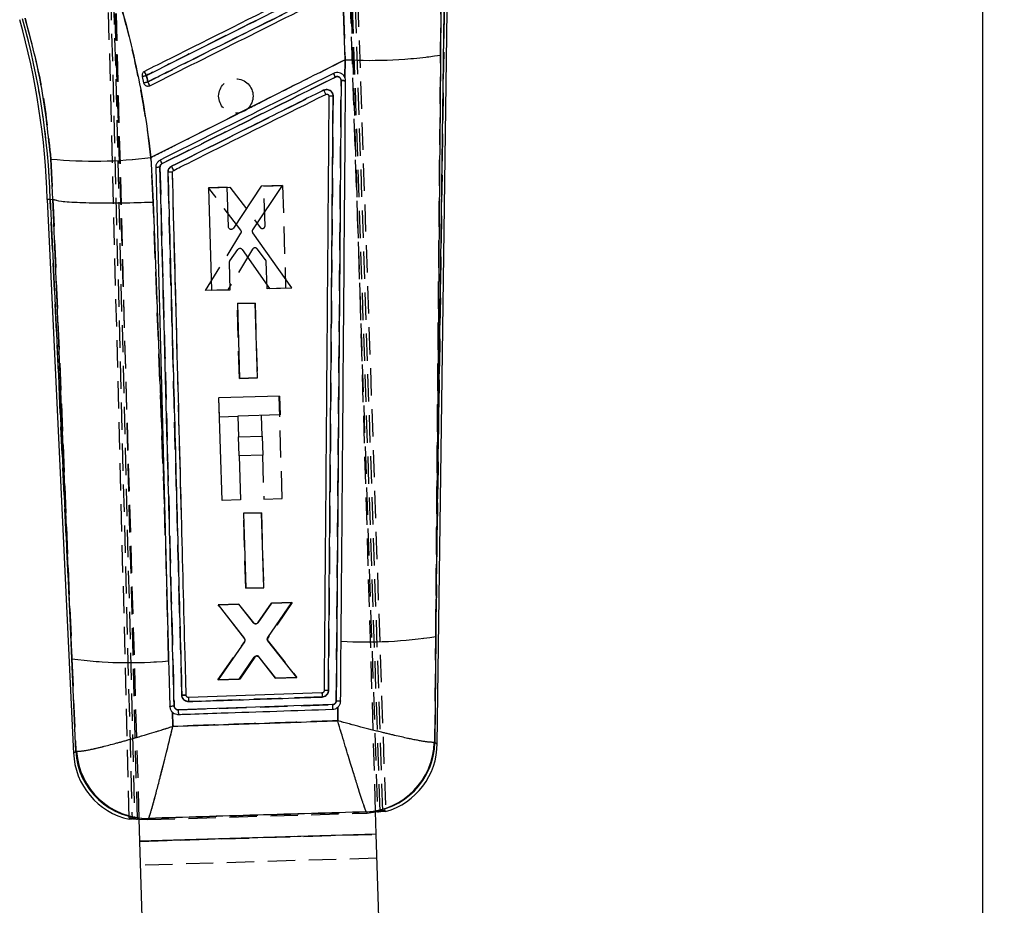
# Model space of a CAD drawing. Extents: x 56 to 745, y 110 to 575.
# Tile 5 of 13: x 261 to 353, y 367 to 450. Entities that reach past the tile are written whole.
import ezdxf

# ---------------------------------------------------------------- set-up
doc = ezdxf.new("R2010")
doc.units = 0
doc.header["$LTSCALE"] = 2
doc.linetypes.add('HIDDEN', pattern=[1.905, 1.27, -0.635])
doc.layers.get('0').update_dxf_attribs({"linetype": 'CONTINUOUS'})
doc.styles.add('SLDTEXTSTYLE0', font='TXT', dxfattribs={"width": 0.75})
doc.dimstyles.new('SLDDIMSTYLE0', dxfattribs={"dimtxt": 7, "dimasz": 6.604, "dimexe": 0, "dimexo": 0.0625, "dimgap": 1.75, "dimtad": 1, "dimdec": 0, "dimrnd": 1e-09, "dimzin": 12, "dimtxsty": 'SLDTEXTSTYLE0', "dimsah": 1, "dimcen": 0.09, "dimazin": 3, "dimtfac": 1, "dimtdec": 0, "dimtofl": 0, "dimtmove": 0, "dimatfit": 3, "dimtolj": 1, "dimtzin": 12})

# ---------------------------------------------------------------- blocks, each defined once
blk = doc.blocks.new('_D_3')
at = {"color": 179, "linetype": 'CONTINUOUS'}
for p, q in [((279.553, 493.175), (353.056, 493.175)), ((351.056, 172.578), (351.056, 493.175)), ((292.044, 172.578), (353.056, 172.578))]:
    blk.add_line(p, q, dxfattribs=at)
for points in [[(351.056, 493.175), (350.04, 486.571), (352.072, 486.571)], [(351.056, 172.578), (352.072, 179.182), (350.04, 179.182)]]:
    blk.add_solid(points, dxfattribs=at)
at = {"color": 179, "linetype": 'CONTINUOUS', "insert": (342.032, 306.315, 0.1), "char_height": 7, "attachment_point": 1, "rotation": 90, "style": 'SLDTEXTSTYLE0'}
blk.add_mtext('321', dxfattribs=at)

msp = doc.modelspace()

# ---------------------------------------------------------------- linework, layer by layer
at = {"color": 7, "linetype": 'HIDDEN'}
for p, q in [((271.641975, 375.352878), (268.99113, 478.640314)), ((269.207211, 478.747915), (271.894815, 375.301908)), ((269.499032, 478.338476), (272.14378, 375.288616)), ((272.394976, 375.25494), (269.713978, 478.446733)), ((291.763948, 463.222321), (294.739239, 375.927295)), ((294.987949, 375.97635), (292.002566, 462.762441)), ((295.235653, 376.005019), (292.258661, 463.349949)), ((292.498454, 462.890308), (295.484963, 376.071471)), ((294.561024, 375.958923), (292.312766, 450.822334)), ((272.570968, 375.297535), (270.322681, 450.16193)), ((291.573075, 450.398947), (291.730234, 445.877786)), ((300.945367, 450.402941), (300.15357, 392.232295)), ((300.600977, 446.3084), (300.643331, 450.407039)), ((291.730234, 445.877786), (291.711619, 444.207426)), ((290.164482, 442.600887), (290.19809, 442.541789)), ((290.210162, 442.472334), (290.210169, 442.473169)), ((264.346162, 436.638008), (264.533779, 432.898487)), ((273.859402, 432.641472), (273.660951, 436.786334)), ((275.402133, 435.419212), (275.243772, 435.417007)), ((275.660025, 435.401108), (275.645908, 435.405131)), ((276.494766, 403.590831), (275.660025, 435.401108)), ((279.018612, 433.966975), (281.011756, 434.027206)), ((282.02042, 430.026646), (279.018612, 433.966975)), ((281.011756, 434.027206), (283.822963, 430.283602)), ((284.170696, 434.122677), (285.906491, 434.175144)), ((284.280429, 430.444445), (284.170696, 434.122677)), ((285.906491, 434.175144), (286.191128, 424.639519)), ((266.309871, 390.164289), (264.279977, 432.888638)), ((264.533779, 432.898487), (264.534733, 432.898159)), ((264.534733, 432.898159), (264.879795, 432.820971)), ((273.708169, 432.636272), (273.859402, 432.641472)), ((274.920834, 404.567081), (273.859402, 432.641472)), ((278.742746, 424.414511), (282.034398, 429.739814)), ((283.116155, 428.261931), (280.805361, 424.476805)), ((284.326693, 427.265774), (283.535144, 428.285624)), ((284.455228, 424.587082), (284.379683, 427.118282)), ((280.805361, 424.476805), (278.742746, 424.414511)), ((286.191129, 424.639519), (284.455228, 424.587082)), ((281.681523, 423.202928), (283.3471, 423.253264)), ((283.3471, 423.253264), (283.555188, 416.282202)), ((281.889535, 416.231889), (281.681523, 423.202928)), ((275.29373, 390.275504), (274.61824, 416.112404)), ((283.555188, 416.282202), (281.889535, 416.231889)), ((279.942131, 414.432685), (279.978923, 414.433788)), ((279.942131, 414.432685), (279.994775, 412.679735)), ((285.868291, 405.066486), (285.581924, 414.602059)), ((279.994775, 412.679735), (281.747719, 412.732381)), ((283.921472, 412.797663), (283.979383, 410.869333)), ((281.80747, 410.804111), (281.781833, 410.803336)), ((281.781833, 410.803336), (281.834901, 409.036252)), ((281.834901, 409.036252), (281.860582, 409.037027)), ((284.03245, 409.102249), (284.155195, 405.01504)), ((284.155195, 405.01504), (285.868291, 405.066486)), ((282.271252, 403.696853), (283.936831, 403.747189)), ((282.479245, 396.725896), (282.271252, 403.696853)), ((283.936831, 403.747189), (284.144903, 396.776217)), ((284.144903, 396.776217), (282.479245, 396.725896)), ((279.925448, 395.193789), (281.813799, 395.25086)), ((282.368909, 392.074722), (279.925448, 395.193789)), ((281.813799, 395.25086), (283.196689, 393.512036)), ((283.604166, 393.525544), (284.880027, 395.34353)), ((286.803882, 395.401675), (284.542192, 392.104353)), ((284.880027, 395.34353), (286.803882, 395.401675)), ((300.077098, 382.408436), (300.15357, 392.232295)), ((279.886784, 388.215478), (282.377049, 391.773003)), ((284.552677, 391.802947), (287.223142, 388.437125)), ((275.301645, 389.97158), (275.29373, 390.275504)), ((283.319633, 390.322182), (281.916798, 388.276804)), ((285.263983, 388.37793), (283.730586, 390.335369)), ((266.309871, 390.164289), (266.662246, 381.578747)), ((287.223142, 388.437125), (285.263983, 388.37793)), ((281.916798, 388.276804), (279.886784, 388.215478)), ((276.93332, 386.773262), (276.927863, 386.983003)), ((276.934801, 386.753875), (276.93332, 386.773262)), ((276.195001, 385.427277), (290.542526, 385.908294)), ((275.698532, 383.889619), (275.648507, 385.21159)), ((291.045451, 385.67255), (291.030206, 384.403984)), ((300.077098, 382.408436), (300.019277, 382.396343)), ((266.662246, 381.578747), (266.738521, 381.564076)), ((273.34483, 375.215012), (293.784506, 375.828843)), ((293.681479, 375.935774), (293.697447, 375.923219)), ((293.697447, 375.923219), (293.784506, 375.828843)), ((293.784506, 375.828843), (293.735381, 375.882092)), ((293.784506, 375.828843), (294.562068, 375.924151)), ((272.572024, 375.262375), (273.34483, 375.215012)), ((273.391931, 375.271152), (273.34483, 375.215012)), ((273.429824, 375.316318), (273.450151, 375.333074)), ((294.624072, 373.85952), (272.633987, 373.199123)), ((272.634126, 373.194429), (294.624213, 373.854827)), ((294.691153, 371.625844), (272.701066, 370.965447))]:
    msp.add_line(p, q, dxfattribs=at)
at = {"color": 7, "linetype": 'CONTINUOUS'}
for p, q in [((291.730234, 445.877786), (291.573075, 450.398947)), ((300.15357, 392.232295), (300.945367, 450.402941)), ((300.287684, 382.220473), (301.215709, 450.39926)), ((300.643331, 450.407039), (300.600977, 446.3084)), ((291.711619, 444.207426), (291.730234, 445.877786)), ((272.835898, 444.330807), (272.977947, 443.733181)), ((291.711619, 444.207426), (291.703306, 444.226931)), ((264.533779, 432.898487), (264.346162, 436.638008)), ((273.660951, 436.786334), (273.859402, 432.641472)), ((280.751618, 434.020008), (279.015802, 433.968212)), ((279.015802, 433.968212), (279.303899, 424.432691)), ((280.862808, 430.341806), (280.751618, 434.020008)), ((283.910594, 434.114273), (281.329102, 430.208708)), ((283.143816, 430.060382), (285.90376, 434.173744)), ((285.90376, 434.173744), (283.910594, 434.114273)), ((264.009802, 432.878147), (266.456686, 381.377193)), ((264.279977, 432.888638), (264.533779, 432.898487)), ((264.279977, 432.888638), (266.309871, 390.164289)), ((264.534733, 432.898159), (264.533779, 432.898487)), ((286.752361, 424.655053), (283.147076, 429.773222)), ((281.007376, 427.1661), (281.736299, 428.231608)), ((282.155955, 428.233098), (284.689725, 424.593459)), ((281.039818, 424.484509), (280.963334, 427.015688)), ((279.303898, 424.432691), (281.039818, 424.484509)), ((284.689725, 424.593459), (286.752361, 424.655053)), ((283.361825, 423.25339), (281.696229, 423.203688)), ((283.572512, 416.282426), (283.361825, 423.25339)), ((281.696229, 423.203688), (281.90684, 416.232701)), ((281.90684, 416.232701), (283.572512, 416.282426)), ((285.624374, 414.603333), (279.984581, 414.433959)), ((280.270947, 404.898393), (279.984581, 414.433959)), ((285.624374, 414.603333), (285.677017, 412.850383)), ((285.677017, 412.850383), (281.750321, 412.732463)), ((281.750321, 412.732463), (281.808231, 410.804133)), ((281.808231, 410.804133), (284.00578, 410.87013)), ((284.00578, 410.87013), (284.058849, 409.103039)), ((284.058849, 409.103039), (281.861299, 409.037042)), ((281.861299, 409.037042), (281.984044, 404.94984)), ((281.984044, 404.94984), (280.270947, 404.898393)), ((274.920834, 404.567081), (275.29373, 390.275504)), ((283.943695, 403.747077), (282.278097, 403.697375)), ((282.278097, 403.697375), (282.48872, 396.726485)), ((284.154395, 396.776202), (283.943695, 403.747077)), ((282.48872, 396.726485), (284.154395, 396.776202)), ((281.820903, 395.251665), (279.897026, 395.19425)), ((279.897026, 395.19425), (282.352508, 392.038594)), ((283.20356, 393.513511), (281.820903, 395.251665)), ((284.887166, 395.343158), (283.611113, 393.524486)), ((284.523653, 392.139438), (286.775539, 395.399507)), ((286.775539, 395.399507), (284.887166, 395.343158)), ((300.15357, 392.232295), (300.077098, 382.408436)), ((282.360129, 391.737099), (279.896456, 388.217087)), ((287.232893, 388.43609), (284.533633, 391.837771)), ((275.29373, 390.275504), (275.301645, 389.97158)), ((281.855637, 388.275574), (283.268807, 390.321504)), ((283.679811, 390.332993), (285.202857, 388.375494)), ((266.662246, 381.578747), (266.309871, 390.164289)), ((285.202857, 388.375494), (287.232893, 388.43609)), ((279.896456, 388.217087), (281.855637, 388.275574)), ((276.934801, 386.753875), (276.93332, 386.773262)), ((289.569928, 386.993151), (277.143998, 386.574517)), ((275.648507, 385.21159), (275.698532, 383.889619)), ((291.030206, 384.403984), (291.045451, 385.67255)), ((300.077098, 382.408436), (300.019277, 382.396343)), ((266.662246, 381.578747), (266.738521, 381.564076)), ((293.697447, 375.923219), (293.681479, 375.935774)), ((294.624072, 373.85952), (294.561024, 375.958923)), ((294.562068, 375.924151), (294.987949, 375.97635)), ((295.235653, 376.005019), (295.488712, 375.962477)), ((271.644783, 375.243481), (271.894815, 375.301908)), ((272.14378, 375.288616), (272.572024, 375.262375)), ((272.633987, 373.199123), (272.570968, 375.297535)), ((273.450151, 375.333074), (273.429824, 375.316318)), ((294.624072, 373.85952), (272.633987, 373.199123)), ((294.624213, 373.854827), (272.634126, 373.194429)), ((295.127611, 357.092469), (294.624213, 373.854827)), ((273.137525, 356.432072), (272.634126, 373.194429))]:
    msp.add_line(p, q, dxfattribs=at)
at = {"color": 8, "linetype": 'CONTINUOUS'}
for p, q in [((293.735381, 375.882092), (293.697447, 375.923219)), ((273.429824, 375.316318), (273.391931, 375.271152))]:
    msp.add_line(p, q, dxfattribs=at)
at = {"color": 7, "linetype": 'CONTINUOUS', "flags": 128}
for points in [[(274.100185, 435.835864), (274.758004, 410.791274), (274.920834, 404.567081)], [(266.309871, 390.164289), (265.677857, 405.377182), (264.534733, 432.898159)], [(273.859402, 432.641472), (274.548996, 414.426755), (274.920834, 404.567081)], [(291.306564, 386.243957), (291.312859, 387.012157), (291.339384, 390.253927), (291.351963, 391.793962)], [(275.301645, 389.97158), (275.322465, 389.172021), (275.41158, 385.74798)], [(294.624213, 373.854827), (294.624196, 373.85537), (294.62418, 373.855937), (294.624162, 373.85651), (294.624145, 373.857099), (294.624127, 373.857695), (294.624109, 373.858298), (294.62409, 373.858909), (294.624072, 373.85952)]]:
    msp.add_lwpolyline(points, dxfattribs=at)
at = {"color": 7, "linetype": 'HIDDEN', "flags": 128}
for points in [[(264.534733, 432.898159), (265.677857, 405.377182), (266.309871, 390.164289)], [(300.287684, 382.220473), (300.264275, 382.241371), (300.077098, 382.408436)], [(266.662246, 381.578747), (266.479537, 381.399597), (266.456686, 381.377193)]]:
    msp.add_lwpolyline(points, dxfattribs=at)
at = {"color": 8, "linetype": 'CONTINUOUS', "flags": 128}
for points in [[(300.077098, 382.408436), (300.264275, 382.241371), (300.287684, 382.220473)], [(266.456686, 381.377193), (266.479537, 381.399597), (266.662246, 381.578747)]]:
    msp.add_lwpolyline(points, dxfattribs=at)
at = {"color": 7, "linetype": 'HIDDEN'}
msp.add_circle((281.557867, 442.495735), 1.6, dxfattribs=at)
at = {"color": 7, "linetype": 'CONTINUOUS'}
for centre, radius, start, end in [((194.630019, 430.791813), 69.411145, 1.72189223, 15.72015902), ((194.630019, 430.791813), 69.681512, 1.72437405, 15.72015902), ((294.00846, 490.530789), 44.711084, 267.07926372, 278.4790077), ((271.437098, 451.542086), 7.345691, 280.97755996, 284.16680948), ((245.700129, 430.771001), 30.73198, 26.36727691, 27.13569803), ((273.706204, 435.896552), 19.050979, 26.06580325, 27.20671975), ((269.802824, 458.416581), 15.02277, 282.20171139, 283.75859821), ((249.035534, 431.546999), 27.26152, 25.92115301, 26.76765781), ((268.344737, 478.085597), 41.640019, 264.48955475, 277.33501586), ((261.289284, 429.610439), 14.946017, 26.21281451, 27.65812484), ((274.437381, 434.395951), 1.478868, 87.75416634, 103.17992378), ((257.832056, 426.926658), 19.921522, 25.77099149, 27.01841796), ((293.588653, 435.467972), 43.731246, 267.06825553, 278.63385658), ((271.669111, 430.351818), 40.543297, 262.40409153, 275.14038914), ((324.877257, 388.122538), 35.325388, 181.83211489, 182.44972449), ((336.296608, 387.331558), 45.775378, 181.78171095, 182.3202433), ((289.678902, 385.701817), 13.486695, 181.16641333, 183.00367655), ((293.382176, 382.568353), 6.639329, 272.58378583, 358.51543279), ((293.454726, 382.5425), 6.623729, 272.10002665, 358.84025251), ((293.690795, 382.31027), 6.5975, 285.84246519, 359.97009498), ((273.046753, 381.6903), 6.5975, 182.18556178, 257.71726394), ((273.276703, 381.938797), 6.624249, 183.11575196, 271.32452784), ((273.368603, 381.975402), 6.642828, 183.5500367, 270.70339273), ((273.779346, 373.230862), 1.145799, 181.58731773, 181.82213891)]:
    msp.add_arc(centre, radius, start, end, dxfattribs=at)
at = {"color": 7, "linetype": 'HIDDEN'}
for centre, radius, start, end in [((194.630019, 430.791813), 69.681512, 1.72437405, 15.72015902), ((294.00846, 490.530789), 44.711084, 267.07926372, 278.4790077), ((271.437098, 451.542086), 7.345691, 280.97755996, 284.16680948), ((245.700129, 430.771001), 30.73198, 26.36727691, 27.13569803), ((274.687392, 436.30578), 17.991446, 26.26812354, 27.4762956), ((269.802824, 458.416581), 15.02277, 282.20171139, 283.75859821), ((249.035534, 431.546999), 27.26152, 25.92115301, 26.76765781), ((268.344737, 478.085597), 41.640019, 264.48955475, 277.33501586), ((261.418624, 429.658174), 14.809309, 26.26815439, 27.72683465), ((274.437327, 434.395353), 1.479438, 87.75286726, 103.17260751), ((257.26049, 426.703134), 20.533475, 25.63925914, 26.84951414), ((293.588653, 435.467972), 43.731246, 267.06825553, 278.63385658), ((271.669111, 430.351818), 40.543297, 262.40409153, 275.14038914), ((320.199478, 387.735449), 30.638544, 181.38827498, 182.10036288), ((338.489492, 387.503537), 47.973497, 181.90558446, 182.41944256), ((316.004909, 386.676247), 39.829495, 181.79697069, 182.41906259), ((293.382176, 382.568353), 6.639329, 272.58378583, 358.51543279), ((293.454726, 382.5425), 6.623729, 272.10002665, 358.84025251), ((273.276703, 381.938797), 6.624249, 183.11575196, 271.32452784), ((273.368603, 381.975402), 6.642828, 183.5500367, 270.70339273)]:
    msp.add_arc(centre, radius, start, end, dxfattribs=at)
at = {"color": 7, "linetype": 'CONTINUOUS'}
for points, knots in [([(290.666366, 453.593324), (290.427105, 453.473738), (289.219411, 452.870111), (284.138019, 450.330254), (278.504946, 447.514703), (273.840323, 445.183169), (273.049403, 444.787841)], [0, 0, 0, 0, 0.040743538, 0.205657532, 0.865313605, 1, 1, 1, 1]), ([(270.164196, 453.262399), (270.559918, 451.933521), (271.351367, 449.275754), (272.313037, 445.176358), (273.113683, 441.010494), (273.478526, 438.194401), (273.660951, 436.786334)], [0, 0, 0, 0, 0.247645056, 0.495292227, 0.747642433, 1, 1, 1, 1]), ([(273.234925, 444.419797), (276.199649, 445.901213), (282.072237, 448.835632), (287.944789, 451.770145), (290.852635, 453.223194)], [0, 0, 0, 0, 0.504841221, 1, 1, 1, 1]), ([(290.980134, 452.621605), (290.738016, 452.500617), (289.527419, 451.895679), (284.442934, 449.3549), (278.81691, 446.543646), (274.159333, 444.216415), (273.375714, 443.824868)], [0, 0, 0, 0, 0.041260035, 0.206300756, 0.866463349, 1, 1, 1, 1]), ([(273.554448, 443.463932), (276.488399, 444.930388), (282.356302, 447.863301), (288.224175, 450.7963), (291.158112, 452.2628)], [0, 0, 0, 0, 0.499999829, 1, 1, 1, 1]), ([(264.346162, 436.638008), (264.113059, 438.828243), (263.760572, 442.140195), (262.837697, 446.503444), (262.239043, 448.659339), (261.93972, 449.737276)], [0, 0, 0, 0, 0.494002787, 0.747003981, 1, 1, 1, 1]), ([(300.600977, 446.3084), (300.514209, 435.852763), (300.36462, 417.827084), (300.215988, 399.802061), (300.15357, 392.232295)], [0, 0, 0, 0, 0.580041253, 1, 1, 1, 1]), ([(291.730234, 445.877786), (289.171195, 444.591096), (283.966864, 441.974349), (277.943959, 438.943498), (274.48027, 437.19899), (273.660951, 436.786334)], [0, 0, 0, 0, 0.424811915, 0.863941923, 1, 1, 1, 1]), ([(273.049403, 444.787841), (273.012218, 444.764673), (272.93613, 444.717266), (272.858127, 444.60323), (272.819583, 444.470442), (272.825043, 444.376657), (272.835704, 444.331626), (272.835898, 444.330807)], [0, 0, 0, 0, 0.240513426, 0.492135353, 0.743732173, 0.99533734, 1, 1, 1, 1]), ([(273.375714, 443.824868), (273.359191, 443.89469), (273.312259, 444.093006), (273.26533, 444.291311), (273.234925, 444.419797)], [0, 0, 0, 0, 0.352077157, 1, 1, 1, 1]), ([(290.649435, 444.606702), (287.96245, 443.263599), (282.588483, 440.577393), (277.214471, 437.891333), (274.527466, 436.548303)], [0, 0, 0, 0, 0.500000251, 1, 1, 1, 1]), ([(291.703306, 444.226931), (291.672453, 444.284606), (291.600468, 444.419172), (291.415658, 444.580681), (291.172282, 444.68183), (290.901518, 444.701606), (290.734439, 444.638705), (290.649434, 444.606702)], [0, 0, 0, 0, 0.156867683, 0.365996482, 0.575003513, 0.783774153, 1, 1, 1, 1]), ([(272.977947, 443.733181), (272.992108, 443.691557), (273.021011, 443.606597), (273.090428, 443.530302), (273.135964, 443.49759), (273.144629, 443.491365)], [0, 0, 0, 0, 0.437490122, 0.892960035, 1, 1, 1, 1]), ([(273.144629, 443.491365), (273.184915, 443.46939), (273.265487, 443.425439), (273.40518, 443.415146), (273.501643, 443.438531), (273.548523, 443.461082), (273.554448, 443.463932)], [0, 0, 0, 0, 0.318004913, 0.636003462, 0.953997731, 1, 1, 1, 1]), ([(274.698246, 436.212193), (277.385375, 437.554818), (282.759173, 440.239838), (288.132885, 442.925087), (290.819511, 444.267596)], [0, 0, 0, 0, 0.500042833, 1, 1, 1, 1]), ([(290.819508, 444.267611), (290.860359, 444.283033), (290.940288, 444.313208), (291.069373, 444.303619), (291.185824, 444.255671), (291.279111, 444.171161), (291.342067, 444.060541), (291.349717, 443.977574), (291.353541, 443.93609)], [0, 0, 0, 0, 0.172886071, 0.338270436, 0.503695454, 0.669144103, 0.834571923, 1, 1, 1, 1]), ([(291.35355, 443.93609), (291.272766, 433.543432), (291.123355, 414.321971), (290.969367, 395.101252), (290.898637, 386.272791)], [0, 0, 0, 0, 0.5406799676, 1, 1, 1, 1]), ([(291.351963, 391.793962), (291.353885, 392.029378), (291.364626, 393.345389), (291.404886, 398.286105), (291.543929, 415.422059), (291.670977, 431.47792), (291.769342, 443.90894)], [0, 0, 0, 0, 0.013552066, 0.075758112, 0.284418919, 1, 1, 1, 1]), ([(291.353541, 443.93609), (291.407721, 443.935404), (291.516081, 443.934033), (291.653979, 443.927334), (291.748338, 443.918571), (291.762502, 443.912094), (291.769334, 443.90897)], [0, 0, 0, 0, 0.254330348, 0.50866202, 0.762993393, 1, 1, 1, 1]), ([(291.769334, 443.90894), (291.760005, 444.009744), (291.75053, 444.112123), (291.712209, 444.205981), (291.711619, 444.207426)], [0, 0, 0, 0, 0.984607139, 1, 1, 1, 1]), ([(289.726768, 443.045686), (289.484652, 442.924699), (287.126866, 441.746495), (282.411073, 439.390074), (277.937362, 437.154745), (275.579352, 435.976546)], [0, 0, 0, 0, 0.05134206, 0.49998006, 1, 1, 1, 1]), ([(275.772164, 435.588043), (275.985634, 435.694735), (277.167529, 436.285443), (281.882076, 438.641861), (286.383138, 440.891658), (289.915786, 442.657407)], [0, 0, 0, 0, 0.04527876, 0.25068917, 1, 1, 1, 1]), ([(290.606313, 442.49488), (290.600893, 442.557706), (290.589549, 442.68922), (290.493567, 442.869239), (290.343719, 443.013074), (290.154134, 443.098078), (289.936424, 443.121174), (289.798992, 443.071691), (289.726768, 443.045686)], [0, 0, 0, 0, 0.152246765, 0.318701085, 0.48314086, 0.649463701, 0.815783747, 1, 1, 1, 1]), ([(289.726768, 443.045686), (289.732741, 443.033588), (289.749936, 442.998756), (289.787096, 442.923338), (289.835447, 442.824689), (289.880512, 442.731956), (289.908641, 442.673298), (289.913588, 442.662295), (289.915786, 442.657407)], [0, 0, 0, 0, 0.063780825, 0.183638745, 0.398495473, 0.613353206, 0.828202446, 1, 1, 1, 1]), ([(289.915786, 442.657407), (289.935415, 442.664745), (289.977644, 442.680531), (290.047428, 442.677146), (290.113158, 442.651081), (290.167816, 442.605216), (290.18795, 442.563033), (290.19809, 442.541789)], [0, 0, 0, 0, 0.1822396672, 0.3920707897, 0.5935210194, 0.7952911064, 1, 1, 1, 1]), ([(290.170281, 387.215871), (290.243938, 396.42078), (290.39138, 414.846758), (290.534626, 433.273453), (290.606313, 442.49488)], [0, 0, 0, 0, 0.499561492, 1, 1, 1, 1]), ([(290.19809, 442.541789), (290.198486, 442.540672), (290.206267, 442.518765), (290.208265, 442.495371), (290.210162, 442.473169)], [0, 0, 0, 0, 0.050956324, 1, 1, 1, 1]), ([(290.606313, 442.49488), (290.554109, 442.494777), (290.449702, 442.49457), (290.319112, 442.489591), (290.227963, 442.482012), (290.216096, 442.47556), (290.210162, 442.472334)], [0, 0, 0, 0, 0.249998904, 0.499999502, 0.749998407, 1, 1, 1, 1]), ([(290.210169, 442.473169), (290.137342, 433.259935), (289.991687, 414.833463), (289.841534, 396.407734), (289.766458, 387.194868)], [0, 0, 0, 0, 0.499999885, 1, 1, 1, 1]), ([(274.527466, 436.548303), (274.453476, 436.50169), (274.305504, 436.408467), (274.158834, 436.18593), (274.10179, 435.985407), (274.100523, 435.867355), (274.100185, 435.835864)], [0, 0, 0, 0, 0.297202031, 0.594376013, 0.891795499, 1, 1, 1, 1]), ([(274.495334, 435.873683), (274.495489, 435.88856), (274.496072, 435.944609), (274.523153, 436.039934), (274.592869, 436.145725), (274.66316, 436.190061), (274.698248, 436.212193)], [0, 0, 0, 0, 0.1076070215, 0.405403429, 0.7031893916, 1, 1, 1, 1]), ([(275.815118, 385.786328), (275.599186, 394.016272), (275.298105, 405.491578), (274.857702, 422.187388), (274.633554, 430.653231), (274.495334, 435.873683)], [0, 0, 0, 0, 0.492937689, 0.687320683, 1, 1, 1, 1]), ([(275.579354, 435.976546), (275.521121, 435.939728), (275.404661, 435.866095), (275.289412, 435.69058), (275.245051, 435.533268), (275.244037, 435.441052), (275.243772, 435.417007)], [0, 0, 0, 0, 0.298224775, 0.596419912, 0.894766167, 1, 1, 1, 1]), ([(275.660025, 435.401108), (275.653106, 435.404329), (275.638778, 435.411), (275.54417, 435.41748), (275.406214, 435.420197), (275.297919, 435.41807), (275.243772, 435.417007)], [0, 0, 0, 0, 0.237383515, 0.491589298, 0.745795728, 1, 1, 1, 1]), ([(275.243772, 435.417007), (275.458362, 427.312375), (275.673199, 419.198399), (276.099757, 402.989194), (276.312508, 394.884614), (276.525013, 386.789377)], [0, 0, 0, 0, 0.499999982, 0.500576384, 1, 1, 1, 1]), ([(275.660025, 435.401108), (275.661547, 435.422994), (275.664702, 435.468346), (275.697443, 435.529961), (275.737349, 435.568832), (275.764763, 435.583959), (275.772164, 435.588043)], [0, 0, 0, 0, 0.285102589, 0.590793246, 0.889529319, 1, 1, 1, 1]), ([(276.93332, 386.773262), (276.928831, 386.945787), (276.896246, 388.198167), (276.751178, 393.769961), (276.332935, 409.806685), (275.939698, 424.763615), (275.660025, 435.401108)], [0, 0, 0, 0, 0.010643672, 0.077263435, 0.3437421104, 1, 1, 1, 1]), ([(264.279977, 432.888638), (264.100412, 432.881714), (263.920318, 432.87477), (264.010331, 432.878167), (264.010595, 432.878177)], [0, 0, 0, 0, 0.9970667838, 1, 1, 1, 1]), ([(264.534733, 432.898159), (264.727807, 432.835635), (265.113957, 432.710585), (266.928219, 432.594794), (269.4221, 432.55048), (271.834714, 432.579911), (273.333367, 432.623278), (273.808993, 432.639729), (273.859402, 432.641472)], [0, 0, 0, 0, 0.223933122, 0.447866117, 0.671803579, 0.895748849, 0.988950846, 1, 1, 1, 1]), ([(281.064915, 430.100556), (281.037476, 430.109184), (280.982602, 430.12644), (280.917554, 430.184991), (280.873252, 430.25885), (280.866234, 430.314598), (280.862808, 430.341806)], [0, 0, 0, 0, 0.25264595, 0.505257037, 0.758545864, 1, 1, 1, 1]), ([(281.329102, 430.208708), (281.310971, 430.186437), (281.274709, 430.141895), (281.196328, 430.102987), (281.123495, 430.091425), (281.080153, 430.098181), (281.064915, 430.100556)], [0, 0, 0, 0, 0.282621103, 0.565249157, 0.84715259, 1, 1, 1, 1]), ([(283.147076, 429.773222), (283.132933, 429.798274), (283.104645, 429.848378), (283.097137, 429.935756), (283.113145, 430.008394), (283.135756, 430.046719), (283.143817, 430.060382)], [0, 0, 0, 0, 0.281236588, 0.562469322, 0.844017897, 1, 1, 1, 1]), ([(281.736299, 428.231608), (281.755043, 428.253693), (281.792534, 428.297866), (281.872363, 428.335453), (281.949312, 428.346198), (281.995843, 428.33667), (282.014227, 428.332906)], [0, 0, 0, 0, 0.274022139, 0.548078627, 0.821456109, 1, 1, 1, 1]), ([(282.014227, 428.332906), (282.04149, 428.322823), (282.097521, 428.302101), (282.136132, 428.256507), (282.155956, 428.233098)], [0, 0, 0, 0, 0.486557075, 1, 1, 1, 1]), ([(280.963334, 427.015688), (280.964967, 427.044426), (280.968017, 427.098085), (280.994894, 427.14453), (281.007376, 427.1661)], [0, 0, 0, 0, 0.535585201, 1, 1, 1, 1]), ([(283.381721, 393.418859), (283.353114, 393.424245), (283.295903, 393.435016), (283.237229, 393.475285), (283.210868, 393.505215), (283.20356, 393.513511)], [0, 0, 0, 0, 0.419565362, 0.839102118, 1, 1, 1, 1]), ([(283.611113, 393.524486), (283.596874, 393.507803), (283.563667, 393.468897), (283.491795, 393.429439), (283.425938, 393.416699), (283.389299, 393.418489), (283.38172, 393.418859)], [0, 0, 0, 0, 0.2493038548, 0.5814110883, 0.9134091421, 1, 1, 1, 1]), ([(284.533633, 391.837771), (284.51807, 391.861956), (284.486945, 391.910324), (284.474446, 391.99698), (284.487052, 392.076613), (284.512568, 392.12041), (284.523653, 392.139438)], [0, 0, 0, 0, 0.265303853, 0.53060561, 0.796068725, 1, 1, 1, 1]), ([(282.352508, 392.038594), (282.367863, 392.014199), (282.398572, 391.96541), (282.410227, 391.878431), (282.396845, 391.799142), (282.371172, 391.75576), (282.360129, 391.737099)], [0, 0, 0, 0, 0.266257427, 0.532504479, 0.798907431, 1, 1, 1, 1]), ([(283.268807, 390.321504), (283.287982, 390.343621), (283.326335, 390.387858), (283.407496, 390.425138), (283.473154, 390.433152), (283.508818, 390.429075), (283.515721, 390.428285)], [0, 0, 0, 0, 0.308939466, 0.617909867, 0.926043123, 1, 1, 1, 1]), ([(283.515721, 390.428285), (283.543856, 390.421198), (283.600125, 390.407024), (283.652543, 390.365791), (283.675358, 390.338356), (283.679812, 390.333)], [0, 0, 0, 0, 0.445931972, 0.891841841, 1, 1, 1, 1]), ([(276.93332, 386.773262), (276.926946, 386.776592), (276.914093, 386.783307), (276.820046, 386.789762), (276.685088, 386.792466), (276.578372, 386.790407), (276.525013, 386.789377)], [0, 0, 0, 0, 0.246980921, 0.49798598, 0.748992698, 1, 1, 1, 1]), ([(276.525013, 386.789377), (276.525358, 386.781006), (276.528514, 386.704328), (276.564052, 386.560209), (276.681138, 386.379456), (276.854559, 386.250485), (277.024478, 386.198094), (277.123473, 386.196417), (277.153919, 386.195901)], [0, 0, 0, 0, 0.0263166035, 0.2410506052, 0.455799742, 0.6901829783, 0.90471781, 1, 1, 1, 1]), ([(277.143998, 386.574517), (277.120781, 386.576203), (277.074346, 386.579575), (277.011764, 386.613416), (276.963896, 386.664336), (276.941109, 386.71498), (276.936119, 386.745746), (276.934801, 386.753875)], [0, 0, 0, 0, 0.229765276, 0.459534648, 0.688982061, 0.917821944, 1, 1, 1, 1]), ([(277.153919, 386.195901), (277.424432, 386.204969), (278.776997, 386.250306), (282.920408, 386.389164), (286.793307, 386.519043), (289.584153, 386.612634)], [0, 0, 0, 0, 0.065287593, 0.326437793, 1, 1, 1, 1]), ([(289.766458, 387.194868), (289.763969, 387.172012), (289.758991, 387.126301), (289.723201, 387.065653), (289.670938, 387.020003), (289.61634, 386.997438), (289.58171, 386.994239), (289.569928, 386.993151)], [0, 0, 0, 0, 0.221110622, 0.442231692, 0.663642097, 0.885558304, 1, 1, 1, 1]), ([(289.584152, 386.612642), (289.652449, 386.622118), (289.789036, 386.641068), (289.967579, 386.753338), (290.099487, 386.913374), (290.161753, 387.077891), (290.168126, 387.180993), (290.170281, 387.215871)], [0, 0, 0, 0, 0.221613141, 0.443205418, 0.66485649, 0.886626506, 1, 1, 1, 1]), ([(290.170281, 387.215871), (290.117319, 387.215953), (290.011395, 387.216118), (289.878023, 387.21153), (289.784732, 387.204154), (289.772547, 387.197794), (289.766455, 387.194614)], [0, 0, 0, 0, 0.2500001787, 0.5000000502, 0.7500006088, 1, 1, 1, 1]), ([(275.41158, 385.74798), (275.416076, 385.75115), (275.425131, 385.757534), (275.494557, 385.767616), (275.598417, 385.776741), (275.712354, 385.783073), (275.787161, 385.785442), (275.815118, 385.786328)], [0, 0, 0, 0, 0.212907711, 0.428793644, 0.644680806, 0.867210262, 1, 1, 1, 1]), ([(275.41158, 385.74798), (275.4261, 385.645966), (275.452982, 385.457114), (275.571476, 385.287876), (275.640774, 385.219248), (275.648507, 385.21159)], [0, 0, 0, 0, 0.510683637, 0.945402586, 1, 1, 1, 1]), ([(276.195001, 385.427277), (276.153665, 385.430174), (276.070157, 385.436027), (275.957373, 385.496651), (275.870969, 385.588462), (275.82399, 385.690955), (275.817634, 385.759284), (275.815118, 385.786328)], [0, 0, 0, 0, 0.212862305, 0.4300231, 0.644682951, 0.859370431, 1, 1, 1, 1]), ([(290.543361, 385.908324), (285.761305, 385.749901), (280.978453, 385.591452), (276.195797, 385.427304), (276.195001, 385.427277)], [0, 0, 0, 0, 0.999833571, 1, 1, 1, 1]), ([(277.143998, 386.574517), (277.143957, 386.570029), (277.143874, 386.561051), (277.145514, 386.49105), (277.148383, 386.38491), (277.151455, 386.278187), (277.153427, 386.212323), (277.153919, 386.195901)], [0, 0, 0, 0, 0.224346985, 0.448696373, 0.673049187, 0.918478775, 1, 1, 1, 1]), ([(290.898646, 386.272791), (290.897279, 386.251227), (290.893298, 386.188423), (290.855006, 386.088673), (290.774805, 385.99228), (290.666756, 385.925047), (290.584402, 385.913886), (290.543361, 385.908324)], [0, 0, 0, 0, 0.115798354, 0.337253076, 0.558663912, 0.780060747, 1, 1, 1, 1]), ([(290.898637, 386.272791), (290.952048, 386.271915), (291.058869, 386.270162), (291.193841, 386.263058), (291.286932, 386.253904), (291.30011, 386.247232), (291.306564, 386.243965)], [0, 0, 0, 0, 0.2525372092, 0.5050739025, 0.7576108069, 1, 1, 1, 1]), ([(291.045451, 385.67255), (291.060691, 385.686729), (291.139307, 385.759866), (291.249429, 385.924656), (291.301986, 386.115728), (291.305827, 386.223122), (291.306572, 386.243957)], [0, 0, 0, 0, 0.096837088, 0.499513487, 0.90289822, 1, 1, 1, 1]), ([(275.648507, 385.21159), (275.700146, 385.169105), (275.81901, 385.071313), (276.019594, 385.001078), (276.158618, 384.99674), (276.210735, 384.995113)], [0, 0, 0, 0, 0.324413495, 0.746738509, 1, 1, 1, 1]), ([(276.210735, 384.995113), (276.452232, 385.00332), (277.775766, 385.048299), (282.558404, 385.210385), (287.09961, 385.362485), (290.558759, 385.478343)], [0, 0, 0, 0, 0.0504946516, 0.2767381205, 1, 1, 1, 1]), ([(290.558759, 385.478351), (290.645844, 385.489967), (290.820859, 385.513314), (290.976004, 385.611418), (291.043702, 385.671011), (291.045451, 385.67255)], [0, 0, 0, 0, 0.491045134, 0.986852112, 1, 1, 1, 1]), ([(266.738521, 381.564076), (266.939906, 381.569698), (267.326488, 381.580489), (268.550095, 381.841665), (269.877037, 382.173102), (271.399811, 382.58624), (273.150123, 383.095546), (274.675443, 383.564682), (275.474123, 383.818003), (275.692274, 383.887622), (275.698532, 383.889619)], [0, 0, 0, 0, 0.196757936, 0.377700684, 0.505307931, 0.632941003, 0.809847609, 0.94806117, 0.998510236, 1, 1, 1, 1]), ([(273.450151, 375.333074), (273.503196, 375.47641), (273.605023, 375.751562), (273.915108, 376.860759), (274.24878, 378.11425), (274.629927, 379.587243), (275.066162, 381.31649), (275.445006, 382.850223), (275.642921, 383.661202), (275.696981, 383.883251), (275.698532, 383.889619)], [0, 0, 0, 0, 0.196757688, 0.377700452, 0.505307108, 0.632940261, 0.809846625, 0.948061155, 0.998510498, 1, 1, 1, 1]), ([(275.698532, 383.889619), (278.217516, 383.974773), (283.328028, 384.147535), (288.438631, 384.317696), (291.030206, 384.403984)], [0, 0, 0, 0, 0.492902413, 1, 1, 1, 1]), ([(293.681479, 375.935774), (293.621038, 376.093526), (293.501913, 376.40445), (293.091011, 377.679953), (292.656612, 379.065049), (292.208918, 380.513312), (291.664814, 382.295816), (291.246888, 383.681461), (291.03209, 384.397701), (291.030206, 384.403984)], [0, 0, 0, 0, 0.212307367, 0.418448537, 0.544795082, 0.671164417, 0.830689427, 0.998514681, 1, 1, 1, 1]), ([(300.019277, 382.396343), (299.807089, 382.399397), (299.388877, 382.405415), (297.988124, 382.671957), (296.514784, 382.998048), (295.000633, 383.359222), (293.165064, 383.82527), (291.75849, 384.202937), (291.03654, 384.402236), (291.030206, 384.403984)], [0, 0, 0, 0, 0.212308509, 0.418449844, 0.544796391, 0.671165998, 0.830690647, 0.998514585, 1, 1, 1, 1]), ([(293.681479, 375.935774), (290.283501, 375.834473), (283.539725, 375.633428), (276.79595, 375.432674), (273.450151, 375.333074)], [0, 0, 0, 0, 0.503868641, 1, 1, 1, 1]), ([(294.739239, 375.927295), (294.795598, 375.937379), (294.908324, 375.957549), (295.058223, 375.98465), (295.170663, 376.003077), (295.223826, 376.008308), (295.232926, 376.005778), (295.235653, 376.005019)], [0, 0, 0, 0, 0.227714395, 0.45546565, 0.681932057, 0.904686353, 1, 1, 1, 1]), ([(295.484963, 376.071471), (295.484962, 376.071479), (295.484961, 376.071516), (295.484951, 376.071674), (295.484844, 376.07221), (295.483339, 376.074281), (295.469721, 376.075929), (295.414679, 376.068332), (295.304353, 376.045806), (295.157547, 376.013469), (295.045395, 375.988923), (294.987949, 375.97635)], [0, 0, 0, 0, 0.000440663, 0.002203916, 0.009254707, 0.037467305, 0.150767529, 0.357680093, 0.565213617, 0.777296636, 1, 1, 1, 1]), ([(272.14378, 375.288616), (272.086607, 375.297488), (271.972246, 375.315234), (271.820248, 375.339044), (271.707039, 375.354748), (271.649551, 375.358869), (271.644072, 375.354536), (271.641975, 375.352878)], [0, 0, 0, 0, 0.219320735, 0.438698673, 0.656123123, 0.86837015, 1, 1, 1, 1]), ([(271.894815, 375.301908), (271.903932, 375.303504), (271.922164, 375.306697), (272.015657, 375.298741), (272.146806, 375.284001), (272.281369, 375.268041), (272.366109, 375.258268), (272.394976, 375.25494)], [0, 0, 0, 0, 0.219330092, 0.438615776, 0.659397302, 0.883973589, 1, 1, 1, 1])]:
    msp.add_open_spline(points, degree=3, knots=knots, dxfattribs=at)
at = {"color": 7, "linetype": 'HIDDEN'}
for points, knots in [([(273.660951, 436.786334), (273.482265, 438.168332), (273.124899, 440.932283), (272.334974, 445.073172), (271.372814, 449.200027), (270.567067, 451.908281), (270.164196, 453.262399)], [0, 0, 0, 0, 0.2476838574, 0.4953597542, 0.7476815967, 1, 1, 1, 1]), ([(290.852635, 453.223194), (290.610515, 453.102207), (289.399917, 452.497269), (284.315409, 449.956528), (278.684955, 447.143055), (274.022968, 444.813565), (273.234925, 444.419797)], [0, 0, 0, 0, 0.041229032, 0.206145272, 0.865809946, 1, 1, 1, 1]), ([(273.375714, 443.824868), (273.617837, 443.945845), (274.828457, 444.550733), (279.912989, 447.091399), (285.53902, 449.902642), (290.196528, 452.230031), (290.980134, 452.621605)], [0, 0, 0, 0, 0.041260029, 0.206300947, 0.866463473, 1, 1, 1, 1]), ([(261.93972, 449.737276), (262.505876, 447.617324), (263.651863, 443.326214), (264.112895, 438.885076), (264.346162, 436.638008)], [0, 0, 0, 0, 0.494033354, 1, 1, 1, 1]), ([(300.15357, 392.232295), (300.215988, 399.802061), (300.36462, 417.827084), (300.514209, 435.852763), (300.600977, 446.3084)], [0, 0, 0, 0, 0.419958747, 1, 1, 1, 1]), ([(282.545083, 441.258218), (283.112485, 441.543785), (286.173764, 443.084493), (289.235767, 444.623793), (291.730234, 445.877786)], [0, 0, 0, 0, 0.1853478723, 1, 1, 1, 1]), ([(273.234925, 444.419797), (273.26533, 444.291311), (273.312259, 444.093006), (273.359191, 443.89469), (273.375714, 443.824868)], [0, 0, 0, 0, 0.647922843, 1, 1, 1, 1]), ([(290.820912, 444.268297), (288.133818, 442.925554), (282.759759, 440.240135), (277.385619, 437.554938), (274.698613, 436.212371)], [0, 0, 0, 0, 0.50001209, 1, 1, 1, 1]), ([(291.353542, 443.936165), (291.349457, 443.978963), (291.341411, 444.063257), (291.276561, 444.174339), (291.182394, 444.257803), (291.065167, 444.304631), (290.937834, 444.312533), (290.859714, 444.282977), (290.820912, 444.268297)], [0, 0, 0, 0, 0.170980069, 0.336755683, 0.502505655, 0.668228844, 0.83520681, 1, 1, 1, 1]), ([(290.898636, 386.272672), (290.981828, 396.664961), (291.135694, 415.885766), (291.28498, 435.107309), (291.353551, 443.936165)], [0, 0, 0, 0, 0.5406791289, 1, 1, 1, 1]), ([(291.769334, 443.90897), (291.762502, 443.912105), (291.748339, 443.918604), (291.65398, 443.927384), (291.51608, 443.934069), (291.407721, 443.935466), (291.353542, 443.936165)], [0, 0, 0, 0, 0.237009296, 0.491339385, 0.745669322, 1, 1, 1, 1]), ([(275.580371, 435.977052), (277.938042, 437.15508), (282.653536, 439.511211), (287.368974, 441.867503), (289.726768, 443.045686)], [0, 0, 0, 0, 0.499983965, 1, 1, 1, 1]), ([(289.726768, 443.045686), (289.73357, 443.048905), (289.802232, 443.081395), (289.945591, 443.117274), (290.153708, 443.098908), (290.343831, 443.012855), (290.493536, 442.869298), (290.589556, 442.689207), (290.600896, 442.557701), (290.606313, 442.49488)], [0, 0, 0, 0, 0.01827165, 0.184451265, 0.350723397, 0.516998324, 0.681390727, 0.847797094, 1, 1, 1, 1]), ([(290.606313, 442.49488), (290.534626, 433.273453), (290.39138, 414.846758), (290.243938, 396.42078), (290.170281, 387.215871)], [0, 0, 0, 0, 0.500438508, 1, 1, 1, 1]), ([(273.660951, 436.786334), (274.48025, 437.198998), (277.249984, 438.594053), (280.020344, 439.987887), (281.971218, 440.969418)], [0, 0, 0, 0, 0.295804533, 1, 1, 1, 1]), ([(274.698613, 436.212371), (274.68557, 436.205228), (274.636328, 436.17826), (274.564871, 436.10944), (274.504222, 435.998019), (274.498296, 435.915111), (274.495334, 435.873653)], [0, 0, 0, 0, 0.1072205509, 0.4047609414, 0.7023484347, 1, 1, 1, 1]), ([(274.495336, 435.873653), (274.71934, 427.407818), (275.132253, 411.802475), (275.570909, 395.106744), (275.786546, 386.876819), (275.815118, 385.786328)], [0, 0, 0, 0, 0.507062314, 0.934684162, 1, 1, 1, 1]), ([(275.243772, 435.417007), (275.244037, 435.441052), (275.245051, 435.533269), (275.289413, 435.690577), (275.404869, 435.866425), (275.521762, 435.940108), (275.580371, 435.977052)], [0, 0, 0, 0, 0.105062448, 0.402922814, 0.700632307, 1, 1, 1, 1]), ([(276.525013, 386.789377), (276.312393, 394.893956), (275.887152, 411.103113), (275.458232, 427.312376), (275.243772, 435.417007)], [0, 0, 0, 0, 0.500000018, 1, 1, 1, 1]), ([(282.034398, 429.739814), (282.047001, 429.76564), (282.072203, 429.817286), (282.074505, 429.904812), (282.054258, 429.9764), (282.029355, 430.013378), (282.02042, 430.026646)], [0, 0, 0, 0, 0.280607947, 0.561162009, 0.842543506, 1, 1, 1, 1]), ([(283.822963, 430.283602), (283.84245, 430.262418), (283.881427, 430.220048), (283.962241, 430.185929), (284.035592, 430.178895), (284.07832, 430.188248), (284.093165, 430.191498)], [0, 0, 0, 0, 0.28344798, 0.566944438, 0.849542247, 1, 1, 1, 1]), ([(284.093165, 430.191498), (284.119978, 430.201727), (284.173601, 430.222184), (284.234965, 430.28434), (284.274918, 430.360732), (284.278615, 430.416892), (284.280429, 430.444445)], [0, 0, 0, 0, 0.252105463, 0.504187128, 0.756747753, 1, 1, 1, 1]), ([(283.251638, 428.370069), (283.225088, 428.358405), (283.170404, 428.33438), (283.134583, 428.286543), (283.116154, 428.261931)], [0, 0, 0, 0, 0.4855055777, 1, 1, 1, 1]), ([(283.535144, 428.285624), (283.515058, 428.306591), (283.474884, 428.348527), (283.392704, 428.381243), (283.315296, 428.387185), (283.269547, 428.374884), (283.251638, 428.370069)], [0, 0, 0, 0, 0.274848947, 0.549722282, 0.823727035, 1, 1, 1, 1]), ([(284.379683, 427.118282), (284.376318, 427.146915), (284.370041, 427.200316), (284.340428, 427.245033), (284.326693, 427.265774)], [0, 0, 0, 0, 0.536184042, 1, 1, 1, 1]), ([(283.196689, 393.512036), (283.211645, 393.495742), (283.239876, 393.464986), (283.278446, 393.449114), (283.296583, 393.44165)], [0, 0, 0, 0, 0.529764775, 1, 1, 1, 1]), ([(283.362014, 393.424007), (283.377814, 393.42095), (283.401097, 393.416444), (283.424488, 393.419416), (283.432006, 393.420372)], [0, 0, 0, 0, 0.67857998, 1, 1, 1, 1]), ([(284.542192, 392.104353), (284.528334, 392.079093), (284.500618, 392.028572), (284.494187, 391.9411), (284.51227, 391.86274), (284.54051, 391.820952), (284.552677, 391.802947)], [0, 0, 0, 0, 0.266050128, 0.532107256, 0.798409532, 1, 1, 1, 1]), ([(282.377049, 391.773003), (282.391128, 391.79807), (282.419287, 391.848201), (282.426574, 391.935408), (282.409244, 392.014153), (282.381137, 392.05636), (282.368909, 392.074722)], [0, 0, 0, 0, 0.2651312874, 0.5302517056, 0.7956404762, 1, 1, 1, 1]), ([(283.477708, 390.427145), (283.450064, 390.41839), (283.394776, 390.400878), (283.344913, 390.356581), (283.323773, 390.327816), (283.319632, 390.322182)], [0, 0, 0, 0, 0.445719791, 0.891431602, 1, 1, 1, 1]), ([(283.730586, 390.335369), (283.710105, 390.356308), (283.669139, 390.398186), (283.585824, 390.430533), (283.519815, 390.434538), (283.484494, 390.428337), (283.477708, 390.427145)], [0, 0, 0, 0, 0.309172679, 0.618376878, 0.926684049, 1, 1, 1, 1]), ([(276.525013, 386.789377), (276.578372, 386.790407), (276.685088, 386.792466), (276.820046, 386.789762), (276.914093, 386.783307), (276.926946, 386.776592), (276.93332, 386.773262)], [0, 0, 0, 0, 0.251007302, 0.50201402, 0.753019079, 1, 1, 1, 1]), ([(277.153919, 386.195901), (277.117065, 386.196853), (277.011599, 386.199576), (276.843287, 386.257635), (276.682994, 386.380755), (276.570789, 386.548034), (276.530048, 386.690992), (276.525783, 386.774331), (276.525013, 386.789377)], [0, 0, 0, 0, 0.115202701, 0.329679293, 0.544169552, 0.738063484, 0.952711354, 1, 1, 1, 1]), ([(289.581518, 386.612545), (289.311005, 386.603473), (287.958439, 386.558111), (283.815904, 386.419199), (279.943885, 386.289416), (277.153919, 386.195901)], [0, 0, 0, 0, 0.0653014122, 0.3265070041, 1, 1, 1, 1]), ([(290.170281, 387.215871), (290.168126, 387.180993), (290.161753, 387.077891), (290.099487, 386.913373), (289.967581, 386.753344), (289.788276, 386.640573), (289.650729, 386.621927), (289.581518, 386.612545)], [0, 0, 0, 0, 0.113055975, 0.334204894, 0.555235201, 0.776206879, 1, 1, 1, 1]), ([(275.815118, 385.786328), (275.817634, 385.759284), (275.82399, 385.690955), (275.870969, 385.588462), (275.957373, 385.496651), (276.070157, 385.436027), (276.153665, 385.430174), (276.195001, 385.427277)], [0, 0, 0, 0, 0.140629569, 0.355317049, 0.5699769, 0.787137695, 1, 1, 1, 1]), ([(290.542526, 385.908294), (290.564046, 385.910191), (290.626804, 385.915725), (290.72573, 385.95639), (290.820303, 386.038828), (290.88509, 386.148573), (290.894128, 386.231318), (290.898645, 386.272672)], [0, 0, 0, 0, 0.115417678, 0.336585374, 0.557771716, 0.778980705, 1, 1, 1, 1]), ([(290.898649, 386.273141), (290.95206, 386.272219), (291.05888, 386.270374), (291.193851, 386.263201), (291.286941, 386.25406), (291.300121, 386.247514), (291.306575, 386.244308)], [0, 0, 0, 0, 0.252536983, 0.505074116, 0.757611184, 1, 1, 1, 1]), ([(266.738521, 381.564076), (266.953731, 381.571286), (267.383333, 381.585678), (268.757603, 381.889119), (270.213547, 382.262081), (271.718988, 382.677513), (273.554986, 383.216609), (274.96753, 383.656332), (275.692274, 383.887622), (275.698532, 383.889619)], [0, 0, 0, 0, 0.206446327, 0.412106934, 0.538497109, 0.664911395, 0.827376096, 0.99850963, 1, 1, 1, 1]), ([(273.450151, 375.333074), (273.506773, 375.487511), (273.6198, 375.795797), (273.967524, 377.052167), (274.333134, 378.437335), (274.709558, 379.900869), (275.166927, 381.720038), (275.517381, 383.145554), (275.696981, 383.883251), (275.698532, 383.889619)], [0, 0, 0, 0, 0.206446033, 0.41210657, 0.538496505, 0.664910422, 0.827375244, 0.998509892, 1, 1, 1, 1]), ([(291.030206, 384.403984), (288.438631, 384.317696), (283.328028, 384.147535), (278.217516, 383.974773), (275.698532, 383.889619)], [0, 0, 0, 0, 0.507097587, 1, 1, 1, 1]), ([(293.681479, 375.935774), (293.621038, 376.093526), (293.501913, 376.40445), (293.091011, 377.679953), (292.656612, 379.065049), (292.208918, 380.513312), (291.664814, 382.295816), (291.246888, 383.681461), (291.03209, 384.397701), (291.030206, 384.403984)], [0, 0, 0, 0, 0.212307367, 0.418448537, 0.544795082, 0.671164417, 0.830689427, 0.998514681, 1, 1, 1, 1]), ([(300.019277, 382.396343), (299.807089, 382.399397), (299.388877, 382.405415), (297.988124, 382.671957), (296.514784, 382.998048), (295.000633, 383.359222), (293.165064, 383.82527), (291.75849, 384.202937), (291.03654, 384.402236), (291.030206, 384.403984)], [0, 0, 0, 0, 0.212308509, 0.418449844, 0.544796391, 0.671165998, 0.830690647, 0.998514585, 1, 1, 1, 1]), ([(273.450151, 375.333074), (276.79595, 375.432674), (283.539725, 375.633428), (290.283501, 375.834473), (293.681479, 375.935774)], [0, 0, 0, 0, 0.496131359, 1, 1, 1, 1])]:
    msp.add_open_spline(points, degree=3, knots=knots, dxfattribs=at)

# ---------------------------------------------------------------- dimensions: what is measured, and where the dimension line sits
at = {"color": 179, "linetype": 'CONTINUOUS'}
dim = msp.add_linear_dim(base=(351.055676, 493.1747), p1=(290.044302, 172.578202), p2=(277.552595, 493.1747), angle=90, dimstyle='SLDDIMSTYLE0', dxfattribs=at)
dim.commit()
dim.dimension.update_dxf_attribs({"geometry": '_D_3', "text_midpoint": (351.055676, 316.916584), "dimtype": 160})

doc.saveas('drawing.dxf')
